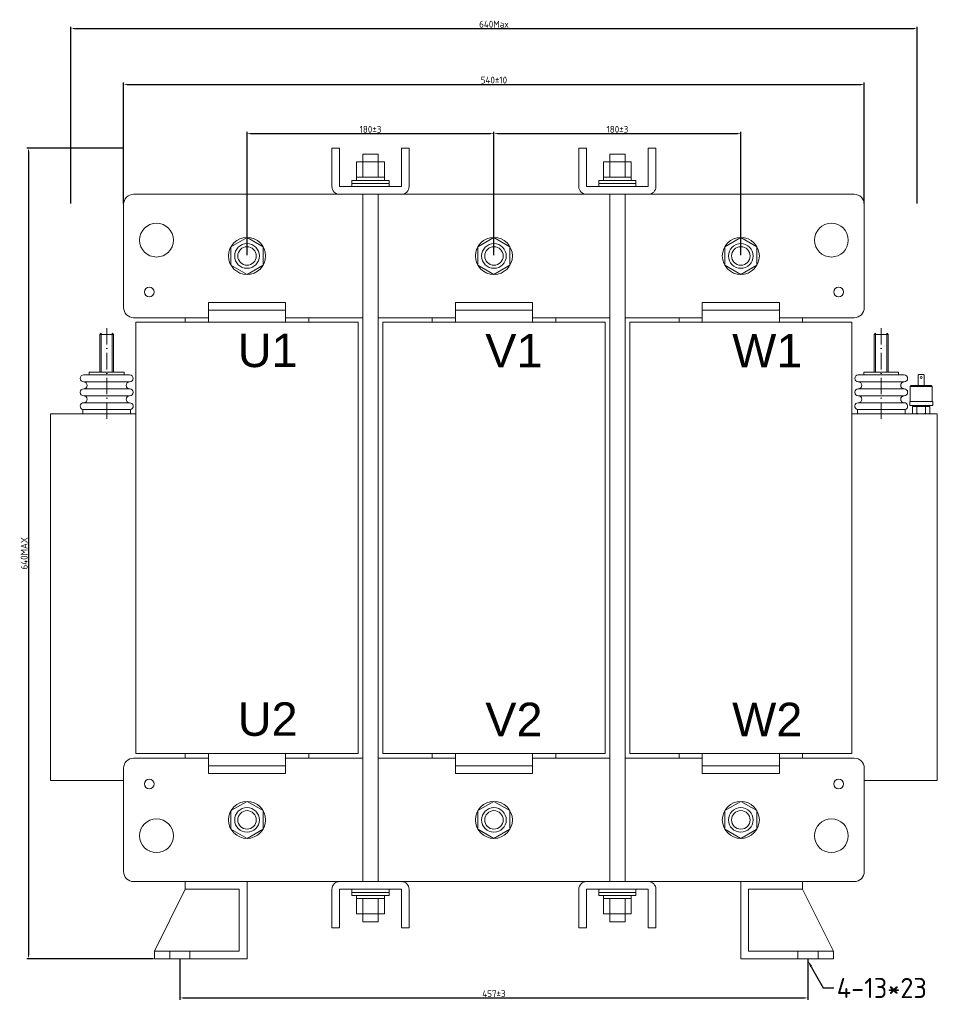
# Model space of a CAD drawing. Header units: millimetres. Extents: x -1203 to 1994, y -515 to 1290.
# Tile 2 of 5: x -1203 to -534, y 572 to 1290. Entities that reach past the tile are written whole.
import ezdxf
from ezdxf import colors
from ezdxf.entities.mleader import LeaderData, LeaderLine
from ezdxf.math import Vec2, Vec3

# ---------------------------------------------------------------- set-up
doc = ezdxf.new("R2010")
doc.units = ezdxf.units.MM
doc.linetypes.add('ACAD_ISO10W100', pattern=[18, 12, -3, 0, -3])
doc.layers.get('0').update_dxf_attribs({"lineweight": 50})
doc.layers.add('02细实线', color=3, linetype='Continuous', lineweight=15)
doc.layers.add('05细中心线', color=7, linetype='ACAD_ISO10W100', lineweight=15)
doc.styles.add('GOST-2.304_Type-B', font='GOST Common.ttf')
doc.styles.get("Standard").update_dxf_attribs({"font": 'arial.ttf'})
doc.dimstyles.new('ISO-25', dxfattribs={"dimtxt": 5, "dimasz": 2.5, "dimexe": 1.25, "dimexo": 0.625, "dimtad": 1, "dimtoh": 1, "dimdec": 0, "dimtxsty": 'GOST-2.304_Type-B', "dimcen": 2.5, "dimadec": 0, "dimazin": 0, "dimtfac": 1, "dimtdec": 0, "dimtmove": 0, "dimatfit": 3, "dimfxl": 1, "dimarcsym": 0})

# ---------------------------------------------------------------- blocks, each defined once
blk = doc.blocks.new('*D141')
at = {"color": 0, "lineweight": -2}
for p, q in [((-1037.07, 1118.76), (-1037.07, 1208.62)), ((-1034.57, 1207.37), (-859.55, 1207.37)), ((-857.05, 1118.76), (-857.05, 1208.62))]:
    blk.add_line(p, q, dxfattribs=at)
at = {"color": 0}
for points in [[(-1034.57, 1207.79), (-1034.57, 1206.96), (-1037.07, 1207.37)], [(-859.55, 1207.79), (-859.55, 1206.96), (-857.05, 1207.37)]]:
    blk.add_solid(points, dxfattribs=at)
at = {"layer": 'Defpoints', "color": 0}
for p in [(-857.05, 1207.37), (-1037.07, 1118.14), (-857.05, 1118.14)]:
    blk.add_point(p, dxfattribs=at)
at = {"color": 0, "lineweight": 0, "insert": (-947.06, 1210.5), "char_height": 5, "attachment_point": 5, "style": 'GOST-2.304_Type-B'}
blk.add_mtext('180%%P3', dxfattribs=at)
blk = doc.blocks.new('*D140')
at = {"color": 0, "lineweight": -2}
for p, q in [((-857.05, 1118.76), (-857.05, 1208.62)), ((-854.55, 1207.37), (-679.53, 1207.37)), ((-677.03, 1118.76), (-677.03, 1208.62))]:
    blk.add_line(p, q, dxfattribs=at)
at = {"color": 0}
for points in [[(-854.55, 1207.79), (-854.55, 1206.96), (-857.05, 1207.37)], [(-679.53, 1207.79), (-679.53, 1206.96), (-677.03, 1207.37)]]:
    blk.add_solid(points, dxfattribs=at)
at = {"layer": 'Defpoints', "color": 0}
for p in [(-677.03, 1207.37), (-857.05, 1118.14), (-677.03, 1118.14)]:
    blk.add_point(p, dxfattribs=at)
at = {"color": 0, "lineweight": 0, "insert": (-767.04, 1210.5), "char_height": 5, "attachment_point": 5, "style": 'GOST-2.304_Type-B'}
blk.add_mtext('180%%P3', dxfattribs=at)
blk = doc.blocks.new('*D137')
at = {"color": 0, "lineweight": -2}
for p, q in [((-1127.7, 1196.89), (-1197.66, 1196.89)), ((-1196.41, 1194.39), (-1196.41, 608.09)), ((-1105.2, 605.59), (-1197.66, 605.59))]:
    blk.add_line(p, q, dxfattribs=at)
at = {"color": 0}
for points in [[(-1196.83, 1194.39), (-1196, 1194.39), (-1196.41, 1196.89)], [(-1196.83, 608.09), (-1196, 608.09), (-1196.41, 605.59)]]:
    blk.add_solid(points, dxfattribs=at)
at = {"layer": 'Defpoints', "color": 0}
for p in [(-1127.08, 1196.89), (-1196.41, 605.59), (-1104.57, 605.59)]:
    blk.add_point(p, dxfattribs=at)
at = {"color": 0, "lineweight": 0, "insert": (-1199.54, 901.24), "char_height": 5, "attachment_point": 5, "rotation": 90, "style": 'GOST-2.304_Type-B'}
blk.add_mtext('640MAX', dxfattribs=at)
blk = doc.blocks.new('*D139')
at = {"color": 0, "lineweight": -2}
for p, q in [((-1165.62, 1156.44), (-1165.62, 1285.31)), ((-1163.12, 1284.06), (-550.97, 1284.06)), ((-548.47, 1156.44), (-548.47, 1285.31))]:
    blk.add_line(p, q, dxfattribs=at)
at = {"color": 0}
for points in [[(-1163.12, 1284.48), (-1163.12, 1283.65), (-1165.62, 1284.06)], [(-550.97, 1284.48), (-550.97, 1283.65), (-548.47, 1284.06)]]:
    blk.add_solid(points, dxfattribs=at)
at = {"layer": 'Defpoints', "color": 0}
for p in [(-548.47, 1284.06), (-1165.62, 1155.82), (-548.47, 1155.82)]:
    blk.add_point(p, dxfattribs=at)
at = {"color": 0, "lineweight": 0, "insert": (-857.05, 1287.19), "char_height": 5, "attachment_point": 5, "style": 'GOST-2.304_Type-B'}
blk.add_mtext('640Max', dxfattribs=at)
blk = doc.blocks.new('*D134')
at = {"color": 0, "lineweight": -2}
for p, q in [((-1086.01, 604.96), (-1086.01, 575.74)), ((-628.08, 604.96), (-628.08, 575.74)), ((-1083.51, 576.99), (-630.58, 576.99))]:
    blk.add_line(p, q, dxfattribs=at)
at = {"color": 0}
for points in [[(-1083.51, 577.4), (-1083.51, 576.57), (-1086.01, 576.99)], [(-630.58, 577.4), (-630.58, 576.57), (-628.08, 576.99)]]:
    blk.add_solid(points, dxfattribs=at)
at = {"layer": 'Defpoints', "color": 0}
for p in [(-1086.01, 605.59), (-628.08, 605.59), (-628.08, 576.99)]:
    blk.add_point(p, dxfattribs=at)
at = {"color": 0, "lineweight": 0, "insert": (-857.05, 580.11), "char_height": 5, "attachment_point": 5, "style": 'GOST-2.304_Type-B'}
blk.add_mtext('457±3', dxfattribs=at)
blk = doc.blocks.new('*D138')
at = {"color": 0, "lineweight": -2}
for p, q in [((-1127.08, 1156.44), (-1127.08, 1244.55)), ((-1124.58, 1243.3), (-589.52, 1243.3)), ((-587.02, 1156.44), (-587.02, 1244.55))]:
    blk.add_line(p, q, dxfattribs=at)
at = {"color": 0}
for points in [[(-1124.58, 1243.72), (-1124.58, 1242.88), (-1127.08, 1243.3)], [(-589.52, 1243.72), (-589.52, 1242.88), (-587.02, 1243.3)]]:
    blk.add_solid(points, dxfattribs=at)
at = {"layer": 'Defpoints', "color": 0}
for p in [(-587.02, 1243.3), (-1127.08, 1155.82), (-587.02, 1155.82)]:
    blk.add_point(p, dxfattribs=at)
at = {"color": 0, "lineweight": 0, "insert": (-857.05, 1246.42), "char_height": 5, "attachment_point": 5, "style": 'GOST-2.304_Type-B'}
blk.add_mtext('540%%P10', dxfattribs=at)

msp = doc.modelspace()

# ---------------------------------------------------------------- linework, layer by layer
at = {"lineweight": 0}
for p, q in [((-975.18, 1196.89), (-975.18, 1168.77)), ((-969.56, 1196.89), (-975.18, 1196.89)), ((-969.56, 1168.77), (-969.56, 1196.89)), ((-952.68, 1181.14), (-952.68, 1192.39)), ((-941.43, 1192.39), (-952.68, 1192.39)), ((-952.68, 1192.39), (-952.68, 1186.77)), ((-941.43, 1192.39), (-941.43, 1181.14)), ((-941.43, 1186.77), (-941.43, 1192.39)), ((-918.93, 1196.89), (-924.55, 1196.89)), ((-924.55, 1196.89), (-924.55, 1168.77)), ((-918.93, 1168.77), (-918.93, 1196.89)), ((-795.16, 1196.89), (-795.16, 1168.77)), ((-789.54, 1196.89), (-795.16, 1196.89)), ((-789.54, 1168.77), (-789.54, 1196.89)), ((-772.66, 1181.14), (-772.66, 1192.39)), ((-761.41, 1192.39), (-772.66, 1192.39)), ((-772.66, 1192.39), (-772.66, 1186.77)), ((-761.41, 1192.39), (-761.41, 1181.14)), ((-761.41, 1186.77), (-761.41, 1192.39)), ((-738.91, 1196.89), (-744.53, 1196.89)), ((-744.53, 1196.89), (-744.53, 1168.77)), ((-738.91, 1168.77), (-738.91, 1196.89)), ((-957.18, 1175.52), (-957.18, 1186.77)), ((-957.18, 1186.77), (-936.93, 1186.77)), ((-952.68, 1175.52), (-952.68, 1186.77)), ((-941.43, 1186.77), (-941.43, 1175.52)), ((-936.93, 1186.77), (-936.93, 1175.52)), ((-777.16, 1175.52), (-777.16, 1186.77)), ((-777.16, 1186.77), (-756.91, 1186.77)), ((-772.66, 1175.52), (-772.66, 1186.77)), ((-761.41, 1186.77), (-761.41, 1175.52)), ((-756.91, 1186.77), (-756.91, 1175.52)), ((-957.18, 1178.89), (-957.18, 1181.14)), ((-936.93, 1181.14), (-936.93, 1178.89)), ((-777.16, 1178.89), (-777.16, 1181.14)), ((-756.91, 1181.14), (-756.91, 1178.89)), ((-960.56, 1171.02), (-960.56, 1173.27)), ((-960.56, 1173.27), (-933.55, 1173.27)), ((-960.56, 1168.77), (-960.56, 1171.02)), ((-960.56, 1171.02), (-933.55, 1171.02)), ((-933.55, 1171.02), (-960.56, 1171.02)), ((-957.18, 1173.27), (-957.18, 1175.52)), ((-957.18, 1175.52), (-936.93, 1175.52)), ((-936.93, 1173.27), (-957.18, 1173.27)), ((-936.93, 1175.52), (-936.93, 1173.27)), ((-933.55, 1173.27), (-933.55, 1171.02)), ((-933.55, 1171.02), (-933.55, 1168.77)), ((-780.54, 1171.02), (-780.54, 1173.27)), ((-780.54, 1173.27), (-753.53, 1173.27)), ((-780.54, 1168.77), (-780.54, 1171.02)), ((-780.54, 1171.02), (-753.53, 1171.02)), ((-753.53, 1171.02), (-780.54, 1171.02)), ((-777.16, 1173.27), (-777.16, 1175.52)), ((-777.16, 1175.52), (-756.91, 1175.52)), ((-756.91, 1173.27), (-777.16, 1173.27)), ((-756.91, 1175.52), (-756.91, 1173.27)), ((-753.53, 1173.27), (-753.53, 1171.02)), ((-753.53, 1171.02), (-753.53, 1168.77)), ((-924.55, 1168.77), (-969.56, 1168.77)), ((-960.56, 1168.77), (-933.55, 1168.77)), ((-744.53, 1168.77), (-789.54, 1168.77)), ((-780.54, 1168.77), (-753.53, 1168.77)), ((-1119.75, 1163.14), (-594.34, 1163.14)), ((-1119.75, 1163.14), (-1082.07, 1163.14)), ((-969.56, 1163.14), (-924.55, 1163.14)), ((-952.68, 1163.14), (-952.68, 661.85)), ((-941.43, 661.85), (-941.43, 1163.14)), ((-789.54, 1163.14), (-744.53, 1163.14)), ((-772.66, 1163.14), (-772.66, 661.85)), ((-761.41, 661.85), (-761.41, 1163.14)), ((-1127.08, 1080.46), (-1127.08, 1155.82)), ((-587.02, 1155.82), (-587.02, 1080.46)), ((-1065.19, 1078.63), (-1065.19, 1084.26)), ((-1065.19, 1084.26), (-1008.94, 1084.26)), ((-1008.94, 1078.63), (-1065.19, 1078.63)), ((-1065.19, 1078.63), (-1065.19, 1069.76)), ((-1008.94, 1084.26), (-1008.94, 1078.63)), ((-1008.94, 1078.63), (-1008.94, 1069.76)), ((-885.17, 1078.63), (-885.17, 1084.26)), ((-885.17, 1084.26), (-828.92, 1084.26)), ((-828.92, 1078.63), (-885.17, 1078.63)), ((-885.17, 1078.63), (-885.17, 1069.76)), ((-828.92, 1084.26), (-828.92, 1078.63)), ((-828.92, 1078.63), (-828.92, 1069.76)), ((-705.15, 1078.63), (-705.15, 1084.26)), ((-705.15, 1084.26), (-648.9, 1084.26)), ((-648.9, 1078.63), (-705.15, 1078.63)), ((-705.15, 1078.63), (-705.15, 1069.76)), ((-648.9, 1084.26), (-648.9, 1078.63)), ((-648.9, 1078.63), (-648.9, 1069.76)), ((-1065.19, 1073.13), (-1119.75, 1073.13)), ((-1082.07, 1073.13), (-1082.07, 1069.76)), ((-952.68, 1073.13), (-1008.94, 1073.13)), ((-992.06, 1069.76), (-992.06, 1073.13)), ((-885.17, 1073.13), (-941.43, 1073.13)), ((-902.05, 1073.13), (-902.05, 1069.76)), ((-772.66, 1073.13), (-828.92, 1073.13)), ((-812.04, 1069.76), (-812.04, 1073.13)), ((-705.15, 1073.13), (-761.41, 1073.13)), ((-722.03, 1069.76), (-722.03, 1073.13)), ((-594.34, 1073.13), (-648.9, 1073.13)), ((-632.02, 1073.13), (-632.02, 1069.76)), ((-1118.07, 1069.76), (-956.06, 1069.76)), ((-1118.07, 755.23), (-1118.07, 1069.76)), ((-956.06, 1069.76), (-956.06, 755.23)), ((-938.05, 1069.76), (-776.04, 1069.76)), ((-938.05, 755.23), (-938.05, 1069.76)), ((-776.04, 1069.76), (-776.04, 755.23)), ((-758.04, 1069.76), (-596.02, 1069.76)), ((-758.04, 755.23), (-758.04, 1069.76)), ((-596.02, 1069.76), (-596.02, 755.23)), ((-1143.46, 1061.82), (-1144.47, 1060.81)), ((-1144.47, 1033.41), (-1144.47, 1060.81)), ((-1134.32, 1060.81), (-1144.47, 1060.81)), ((-1135.34, 1061.82), (-1134.32, 1060.81)), ((-1134.32, 1033.41), (-1134.32, 1060.81)), ((-578.75, 1061.82), (-579.77, 1060.81)), ((-579.77, 1033.41), (-579.77, 1060.81)), ((-579.77, 1060.81), (-569.62, 1060.81)), ((-570.63, 1061.82), (-569.62, 1060.81)), ((-569.62, 1033.41), (-569.62, 1060.81)), ((-1152.59, 1031.38), (-1156.14, 1031.38)), ((-1152.59, 1031.38), (-1122.65, 1031.38)), ((-1152.08, 1031.88), (-1152.08, 1033.41)), ((-1152.08, 1033.41), (-1126.71, 1033.41)), ((-1126.71, 1031.88), (-1126.71, 1033.41)), ((-561.5, 1031.38), (-591.44, 1031.38)), ((-587.38, 1031.88), (-587.38, 1033.41)), ((-562.01, 1033.41), (-587.38, 1033.41)), ((-562.01, 1031.88), (-562.01, 1033.41)), ((-561.5, 1031.38), (-557.95, 1031.38)), ((-1155.44, 1026.3), (-1156.14, 1026.3)), ((-1155.44, 1021.23), (-1156.14, 1021.23)), ((-1155.44, 1021.23), (-1156.14, 1021.23)), ((-1123.35, 1026.3), (-1155.44, 1026.3)), ((-1123.35, 1021.23), (-1155.44, 1021.23)), ((-1123.35, 1026.3), (-1122.65, 1026.3)), ((-1123.35, 1021.23), (-1122.65, 1021.23)), ((-590.74, 1026.3), (-591.44, 1026.3)), ((-590.74, 1021.23), (-591.44, 1021.23)), ((-590.74, 1026.3), (-558.65, 1026.3)), ((-590.74, 1021.23), (-558.65, 1021.23)), ((-558.65, 1026.3), (-557.95, 1026.3)), ((-558.65, 1021.23), (-557.95, 1021.23)), ((-558.65, 1021.23), (-557.95, 1021.23)), ((-1155.44, 1016.15), (-1156.14, 1016.15)), ((-1155.44, 1016.15), (-1156.14, 1016.15)), ((-1123.35, 1016.15), (-1155.44, 1016.15)), ((-1123.35, 1016.15), (-1122.65, 1016.15)), ((-590.74, 1016.15), (-591.44, 1016.15)), ((-590.74, 1016.15), (-558.65, 1016.15)), ((-558.65, 1016.15), (-557.95, 1016.15)), ((-558.65, 1016.15), (-557.95, 1016.15)), ((-1156.78, 1002.99), (-1156.78, 1006.09)), ((-1122.15, 1006.06), (-1156.78, 1006.06)), ((-1122.65, 1011.08), (-1156.14, 1011.08)), ((-1122.15, 1006.06), (-1122.15, 1002.99)), ((-591.95, 1006.06), (-591.95, 1002.99)), ((-591.95, 1006.06), (-557.31, 1006.06)), ((-591.44, 1011.08), (-557.95, 1011.08)), ((-557.31, 1002.99), (-557.31, 1006.09)), ((-1180.3, 735.55), (-1180.3, 1002.99)), ((-1180.3, 1002.99), (-1118.07, 1002.99)), ((-1122.15, 1002.99), (-1156.78, 1002.99)), ((-533.79, 1002.99), (-596.02, 1002.99)), ((-591.95, 1002.99), (-557.31, 1002.99)), ((-533.79, 735.55), (-533.79, 1002.99)), ((-956.06, 755.23), (-1118.07, 755.23)), ((-1082.07, 755.23), (-1082.07, 751.86)), ((-1065.19, 746.36), (-1065.19, 755.23)), ((-1008.94, 746.36), (-1008.94, 755.23)), ((-992.06, 751.86), (-992.06, 755.23)), ((-776.04, 755.23), (-938.05, 755.23)), ((-902.05, 755.23), (-902.05, 751.86)), ((-885.17, 746.36), (-885.17, 755.23)), ((-828.92, 746.36), (-828.92, 755.23)), ((-812.04, 751.86), (-812.04, 755.23)), ((-596.02, 755.23), (-758.04, 755.23)), ((-722.03, 751.86), (-722.03, 755.23)), ((-705.15, 746.36), (-705.15, 755.23)), ((-648.9, 746.36), (-648.9, 755.23)), ((-632.02, 755.23), (-632.02, 751.86)), ((-1119.75, 751.86), (-1065.19, 751.86)), ((-1119.75, 751.86), (-1082.07, 751.86)), ((-1082.07, 751.86), (-1065.19, 751.86)), ((-1008.94, 751.86), (-992.06, 751.86)), ((-1008.94, 751.86), (-952.68, 751.86)), ((-941.43, 751.86), (-885.17, 751.86)), ((-902.05, 751.86), (-885.17, 751.86)), ((-828.92, 751.86), (-812.04, 751.86)), ((-828.92, 751.86), (-772.66, 751.86)), ((-761.41, 751.86), (-705.15, 751.86)), ((-705.15, 751.86), (-722.03, 751.86)), ((-632.02, 751.86), (-648.9, 751.86)), ((-648.9, 751.86), (-594.34, 751.86)), ((-1127.08, 669.17), (-1127.08, 744.53)), ((-1008.94, 746.36), (-1065.19, 746.36)), ((-1065.19, 746.36), (-1065.19, 740.73)), ((-1065.19, 740.73), (-1008.94, 740.73)), ((-1008.94, 740.73), (-1008.94, 746.36)), ((-828.92, 746.36), (-885.17, 746.36)), ((-885.17, 746.36), (-885.17, 740.73)), ((-885.17, 740.73), (-828.92, 740.73)), ((-828.92, 740.73), (-828.92, 746.36)), ((-648.9, 746.36), (-705.15, 746.36)), ((-705.15, 746.36), (-705.15, 740.73)), ((-705.15, 740.73), (-648.9, 740.73)), ((-648.9, 740.73), (-648.9, 746.36)), ((-587.02, 744.53), (-587.02, 669.17)), ((-1127.08, 735.55), (-1180.3, 735.55)), ((-587.02, 735.55), (-533.79, 735.55)), ((-594.34, 661.85), (-1119.75, 661.85)), ((-1082.07, 656.22), (-1082.07, 661.85)), ((-1037.07, 661.85), (-1037.07, 605.59)), ((-969.56, 661.85), (-924.55, 661.85)), ((-789.54, 661.85), (-744.53, 661.85)), ((-677.03, 661.85), (-677.03, 605.59)), ((-632.02, 656.22), (-632.02, 661.85)), ((-1082.07, 656.22), (-1104.57, 611.22)), ((-1042.69, 656.22), (-1082.07, 656.22)), ((-1042.69, 611.22), (-1042.69, 656.22)), ((-975.18, 628.09), (-975.18, 656.22)), ((-924.55, 656.22), (-969.56, 656.22)), ((-969.56, 656.22), (-969.56, 628.09)), ((-960.56, 656.22), (-960.56, 653.97)), ((-960.56, 656.22), (-933.55, 656.22)), ((-960.56, 653.97), (-933.55, 653.97)), ((-933.55, 653.97), (-960.56, 653.97)), ((-960.56, 653.97), (-960.56, 651.72)), ((-933.55, 653.97), (-933.55, 656.22)), ((-933.55, 651.72), (-933.55, 653.97)), ((-924.55, 628.09), (-924.55, 656.22)), ((-918.93, 656.22), (-918.93, 628.09)), ((-795.16, 628.09), (-795.16, 656.22)), ((-744.53, 656.22), (-789.54, 656.22)), ((-789.54, 656.22), (-789.54, 628.09)), ((-780.54, 656.22), (-780.54, 653.97)), ((-780.54, 656.22), (-753.53, 656.22)), ((-780.54, 653.97), (-753.53, 653.97)), ((-753.53, 653.97), (-780.54, 653.97)), ((-780.54, 653.97), (-780.54, 651.72)), ((-753.53, 653.97), (-753.53, 656.22)), ((-753.53, 651.72), (-753.53, 653.97)), ((-744.53, 628.09), (-744.53, 656.22)), ((-738.91, 656.22), (-738.91, 628.09)), ((-671.4, 611.22), (-671.4, 656.22)), ((-671.4, 656.22), (-632.02, 656.22)), ((-632.02, 656.22), (-609.52, 611.22)), ((-960.56, 651.72), (-933.55, 651.72)), ((-936.93, 651.72), (-957.18, 651.72)), ((-957.18, 651.72), (-957.18, 649.47)), ((-957.18, 649.47), (-936.93, 649.47)), ((-957.18, 649.47), (-957.18, 638.22)), ((-952.68, 649.47), (-952.68, 638.22)), ((-941.43, 638.22), (-941.43, 649.47)), ((-936.93, 649.47), (-936.93, 651.72)), ((-936.93, 638.22), (-936.93, 649.47)), ((-780.54, 651.72), (-753.53, 651.72)), ((-756.91, 651.72), (-777.16, 651.72)), ((-777.16, 651.72), (-777.16, 649.47)), ((-777.16, 649.47), (-756.91, 649.47)), ((-777.16, 649.47), (-777.16, 638.22)), ((-772.66, 649.47), (-772.66, 638.22)), ((-761.41, 638.22), (-761.41, 649.47)), ((-756.91, 649.47), (-756.91, 651.72)), ((-756.91, 638.22), (-756.91, 649.47)), ((-957.18, 646.09), (-957.18, 643.84)), ((-952.68, 643.84), (-952.68, 632.59)), ((-941.43, 632.59), (-941.43, 643.84)), ((-936.93, 643.84), (-936.93, 646.09)), ((-777.16, 646.09), (-777.16, 643.84)), ((-772.66, 643.84), (-772.66, 632.59)), ((-761.41, 632.59), (-761.41, 643.84)), ((-756.91, 643.84), (-756.91, 646.09)), ((-957.18, 638.22), (-936.93, 638.22)), ((-952.68, 632.59), (-952.68, 638.22)), ((-941.43, 632.59), (-952.68, 632.59)), ((-941.43, 638.22), (-941.43, 632.59)), ((-777.16, 638.22), (-756.91, 638.22)), ((-772.66, 632.59), (-772.66, 638.22)), ((-761.41, 632.59), (-772.66, 632.59)), ((-761.41, 638.22), (-761.41, 632.59)), ((-969.56, 628.09), (-975.18, 628.09)), ((-918.93, 628.09), (-924.55, 628.09)), ((-789.54, 628.09), (-795.16, 628.09)), ((-738.91, 628.09), (-744.53, 628.09)), ((-1104.57, 605.59), (-1104.57, 611.22)), ((-1104.57, 611.22), (-1042.69, 611.22)), ((-1093.32, 605.59), (-1093.32, 611.22)), ((-1078.69, 605.59), (-1078.69, 611.22)), ((-609.52, 611.22), (-671.4, 611.22)), ((-635.4, 605.59), (-635.4, 611.22)), ((-620.77, 605.59), (-620.77, 611.22)), ((-609.52, 605.59), (-609.52, 611.22)), ((-1037.07, 605.59), (-1104.57, 605.59)), ((-1093.32, 605.59), (-1078.69, 605.59)), ((-1093.32, 605.59), (-1078.69, 605.59)), ((-677.03, 605.59), (-609.52, 605.59)), ((-620.77, 605.59), (-635.4, 605.59)), ((-620.77, 605.59), (-635.4, 605.59))]:
    msp.add_line(p, q, dxfattribs=at)
at = {"color": 0, "lineweight": 0}
for p, q in [((-553.54, 1022.92), (-537.47, 1022.92)), ((-553.91, 1011.96), (-537.1, 1011.96)), ((-553.91, 1009.04), (-553.91, 1011.96)), ((-553.91, 1009.04), (-537.1, 1009.04)), ((-548.67, 1003.5), (-548.67, 1008.31)), ((-542.34, 1003.5), (-542.34, 1008.31)), ((-537.1, 1009.04), (-537.1, 1011.96)), ((-540.76, 1002.99), (-550.25, 1002.99)), ((-549.16, 1002.99), (-541.85, 1002.99))]:
    msp.add_line(p, q, dxfattribs=at)
at = {"lineweight": 0}
for points in [[(-1037.07, 1131.64), (-1025.37, 1124.89), (-1025.37, 1111.39), (-1037.07, 1104.63), (-1048.76, 1111.39), (-1048.76, 1124.89)], [(-857.05, 1131.64), (-845.35, 1124.89), (-845.35, 1111.39), (-857.05, 1104.63), (-868.74, 1111.39), (-868.74, 1124.89)], [(-677.03, 1131.64), (-665.33, 1124.89), (-665.33, 1111.39), (-677.03, 1104.63), (-688.72, 1111.39), (-688.72, 1124.89)], [(-1037.07, 693.35), (-1025.37, 700.1), (-1025.37, 713.6), (-1037.07, 720.35), (-1048.76, 713.6), (-1048.76, 700.1)], [(-857.05, 693.35), (-845.35, 700.1), (-845.35, 713.6), (-857.05, 720.35), (-868.74, 713.6), (-868.74, 700.1)], [(-677.03, 693.35), (-665.33, 700.1), (-665.33, 713.6), (-677.03, 720.35), (-688.72, 713.6), (-688.72, 700.1)]]:
    msp.add_lwpolyline(points, close=True, dxfattribs=at)
at = {"color": 0, "lineweight": 0}
msp.add_lwpolyline([(-543.31, 1023.65), (-543.31, 1030.99, 0.414214), (-544.04, 1031.72), (-546.97, 1031.72, 0.414214), (-547.7, 1030.99), (-547.7, 1023.65)], format="xyb", close=True, dxfattribs=at)
for points in [[(-537.47, 1011.96), (-537.47, 1022.92), (-538.2, 1023.65), (-552.81, 1023.65), (-553.54, 1022.92), (-553.54, 1011.96)], [(-551.83, 1003.5), (-551.83, 1008.31), (-539.18, 1008.31), (-539.18, 1003.5)]]:
    msp.add_lwpolyline(points, dxfattribs=at)
at = {"lineweight": 0}
for centre, radius in [((-1103.1, 1129.7), 12.31), ((-610.99, 1129.7), 12.31), ((-1037.07, 1118.14), 13.5), ((-857.05, 1118.14), 13.5), ((-677.03, 1118.14), 13.5), ((-1037.07, 1118.14), 9), ((-1037.07, 1118.14), 6.75), ((-857.05, 1118.14), 9), ((-857.05, 1118.14), 6.75), ((-677.03, 1118.14), 9), ((-677.03, 1118.14), 6.75), ((-1108.38, 1091.9), 3.52), ((-605.72, 1091.9), 3.52), ((-1108.38, 733.08), 3.52), ((-605.72, 733.08), 3.52), ((-1037.07, 706.85), 13.5), ((-857.05, 706.85), 13.5), ((-677.03, 706.85), 13.5), ((-1037.07, 706.85), 9), ((-1037.07, 706.85), 6.75), ((-857.05, 706.85), 9), ((-857.05, 706.85), 6.75), ((-677.03, 706.85), 9), ((-677.03, 706.85), 6.75), ((-1103.1, 695.29), 12.31), ((-610.99, 695.29), 12.31)]:
    msp.add_circle(centre, radius, dxfattribs=at)
at = {"color": 0, "lineweight": 0}
msp.add_circle((-545.5, 1029.53), 0.731, dxfattribs=at)
at = {"lineweight": 0}
for centre, radius, start, end in [((-969.56, 1168.77), 5.63, 180, 270), ((-924.55, 1168.77), 5.63, 270, 0), ((-789.54, 1168.77), 5.63, 180, 270), ((-744.53, 1168.77), 5.63, 270, 0), ((-1119.75, 1155.82), 7.33, 90, 180), ((-594.34, 1155.82), 7.33, 0, 90), ((-1119.75, 1080.46), 7.33, 180, 270), ((-594.34, 1080.46), 7.33, 270, 0), ((-1156.14, 1028.84), 2.54, 90, 270), ((-1152.59, 1031.88), 0.507, 270, 0), ((-1126.2, 1031.88), 0.507, 180, 270), ((-1122.65, 1028.84), 2.54, 270, 90), ((-591.44, 1028.84), 2.54, 90, 270), ((-587.89, 1031.88), 0.507, 270, 360), ((-561.5, 1031.88), 0.507, 180, 270), ((-557.95, 1028.84), 2.54, 270, 90), ((-1156.14, 1018.69), 2.54, 90, 270), ((-1156.14, 1023.76), 2.54, 270, 90), ((-1122.65, 1023.76), 2.54, 90, 270), ((-1122.65, 1018.69), 2.54, 270, 90), ((-591.44, 1018.69), 2.54, 90, 270), ((-591.44, 1023.76), 2.54, 270, 90), ((-557.95, 1023.76), 2.54, 90, 270), ((-557.95, 1018.69), 2.54, 270, 90), ((-1156.14, 1013.62), 2.54, 270, 90), ((-1122.65, 1013.62), 2.54, 90, 270), ((-591.44, 1013.62), 2.54, 270, 90), ((-557.95, 1013.62), 2.54, 90, 270), ((-1156.14, 1008.54), 2.54, 90, 255.39998), ((-1122.65, 1008.54), 2.54, 281.53696, 90), ((-591.44, 1008.54), 2.54, 90, 258.46304), ((-557.95, 1008.54), 2.54, 284.60002, 90), ((-1119.75, 744.53), 7.33, 90, 180), ((-594.34, 744.53), 7.33, 0, 90), ((-1119.75, 669.17), 7.33, 180, 270), ((-594.34, 669.17), 7.33, 270, 0), ((-969.56, 656.22), 5.63, 90, 180), ((-924.55, 656.22), 5.63, 0, 90), ((-789.54, 656.22), 5.63, 90, 180), ((-744.53, 656.22), 5.63, 0, 90)]:
    msp.add_arc(centre, radius, start, end, dxfattribs=at)
at = {"color": 0, "lineweight": 0}
for centre, radius, start, end in [((-549.52, 1008.31), 0.731, 0, 90), ((-541.48, 1008.31), 0.731, 90, 180), ((-550.25, 1005.69), 2.7, 234.1655, 305.8345), ((-545.5, 1013.03), 10.04, 251.6338, 288.3662), ((-540.76, 1005.69), 2.7, 234.1654, 305.8346)]:
    msp.add_arc(centre, radius, start, end, dxfattribs=at)
at = {"layer": '02细实线', "lineweight": 0}
for p, q in [((-1143.46, 1033.41), (-1143.46, 1061.82)), ((-1135.34, 1033.41), (-1135.34, 1061.82)), ((-578.75, 1033.41), (-578.75, 1061.82)), ((-570.63, 1033.41), (-570.63, 1061.82))]:
    msp.add_line(p, q, dxfattribs=at)
at = {"layer": '05细中心线', "lineweight": 0}
for p, q in [((-1139.4, 1065.55), (-1139.4, 994.6)), ((-574.69, 1065.55), (-574.69, 994.6))]:
    msp.add_line(p, q, dxfattribs=at)

# ---------------------------------------------------------------- texts
at = {"lineweight": 0, "char_height": 24.417, "width": 14.064, "attachment_point": 1}
for s, insert in [('U1', (-1043.8, 1061.52)), ('V1', (-863.36, 1061.25)), ('W1', (-683.34, 1061.25)), ('U2', (-1043.8, 792.59)), ('V2', (-863.36, 792.33)), ('W2', (-683.34, 792.33))]:
    msp.add_mtext(s, dxfattribs=dict(at, insert=insert))

# ---------------------------------------------------------------- dimensions: what is measured, and where the dimension line sits
at = {"lineweight": 0}
dim = msp.add_linear_dim(base=(-548.47, 1284.06), p1=(-1165.62, 1155.82), p2=(-548.47, 1155.82), text='640Max', dimstyle='ISO-25', dxfattribs=at)
dim.commit()
dim.dimension.update_dxf_attribs({"geometry": '*D139', "text_midpoint": (-857.05, 1284.06), "dimtype": 160})
for base, p1, p2, text, picture, middle in [((-587.02, 1243.3), (-1127.08, 1155.82), (-587.02, 1155.82), '540%%P10', '*D138', (-857.05, 1246.42)), ((-857.05, 1207.37), (-1037.07, 1118.14), (-857.05, 1118.14), '180%%P3', '*D141', (-947.06, 1210.5)), ((-677.03, 1207.37), (-857.05, 1118.14), (-677.03, 1118.14), '180%%P3', '*D140', (-767.04, 1210.5)), ((-628.08, 576.99), (-1086.01, 605.59), (-628.08, 605.59), '457±3', '*D134', (-857.05, 580.11))]:
    dim = msp.add_linear_dim(base=base, p1=p1, p2=p2, text=text, dimstyle='ISO-25', dxfattribs=at)
    dim.commit()
    dim.dimension.update_dxf_attribs({"geometry": picture, "text_midpoint": middle})
dim = msp.add_linear_dim(base=(-1196.41, 605.59), p1=(-1127.08, 1196.89), p2=(-1104.57, 605.59), angle=90, text='640MAX', dimstyle='ISO-25', dxfattribs=at)
dim.commit()
dim.dimension.update_dxf_attribs({"geometry": '*D137', "text_midpoint": (-1196.41, 901.24), "dimtype": 160})

# ---------------------------------------------------------------- leaders
ml = msp.add_multileader_mtext('Standard', dxfattribs=at)
ml.set_content('4-13*23', color=256, style='GOST-2.304_Type-B')
ml.set_leader_properties()
ml.build(insert=Vec2(0, 0))
ml.multileader.update_dxf_attribs({"arrow_head_size": 5})
ctx = ml.context
ctx.base_point, ctx.char_height, ctx.arrow_head_size, ctx.plane_origin = Vec3(-609.11, 584.26), 14.65, 5, Vec3(-628.08, 604.18)
notes = []
notes.append((ctx, [(0, (1, 1, 0), (-617.11, 584.26), (1, 0), 8, [(0, [(-628.08, 604.18)], 256, [])])]))
ctx.mtext.insert, ctx.mtext.flow_direction = Vec3(-607.11, 591.58), 5
for ctx, leaders in notes:
    for number, flags, end, landing, length, lines in leaders:
        leader = LeaderData()
        leader.index, (leader.has_last_leader_line, leader.has_dogleg_vector, leader.attachment_direction) = number, flags
        leader.last_leader_point, leader.dogleg_vector, leader.dogleg_length = Vec3(end), Vec3(landing), length
        for number, points, colour, breaks in lines:
            line = LeaderLine()
            line.index, line.vertices, line.color, line.breaks = number, Vec3.list(points), colors.encode_raw_color(colour), breaks
            leader.lines.append(line)
        ctx.leaders.append(leader)

doc.saveas('drawing.dxf')
